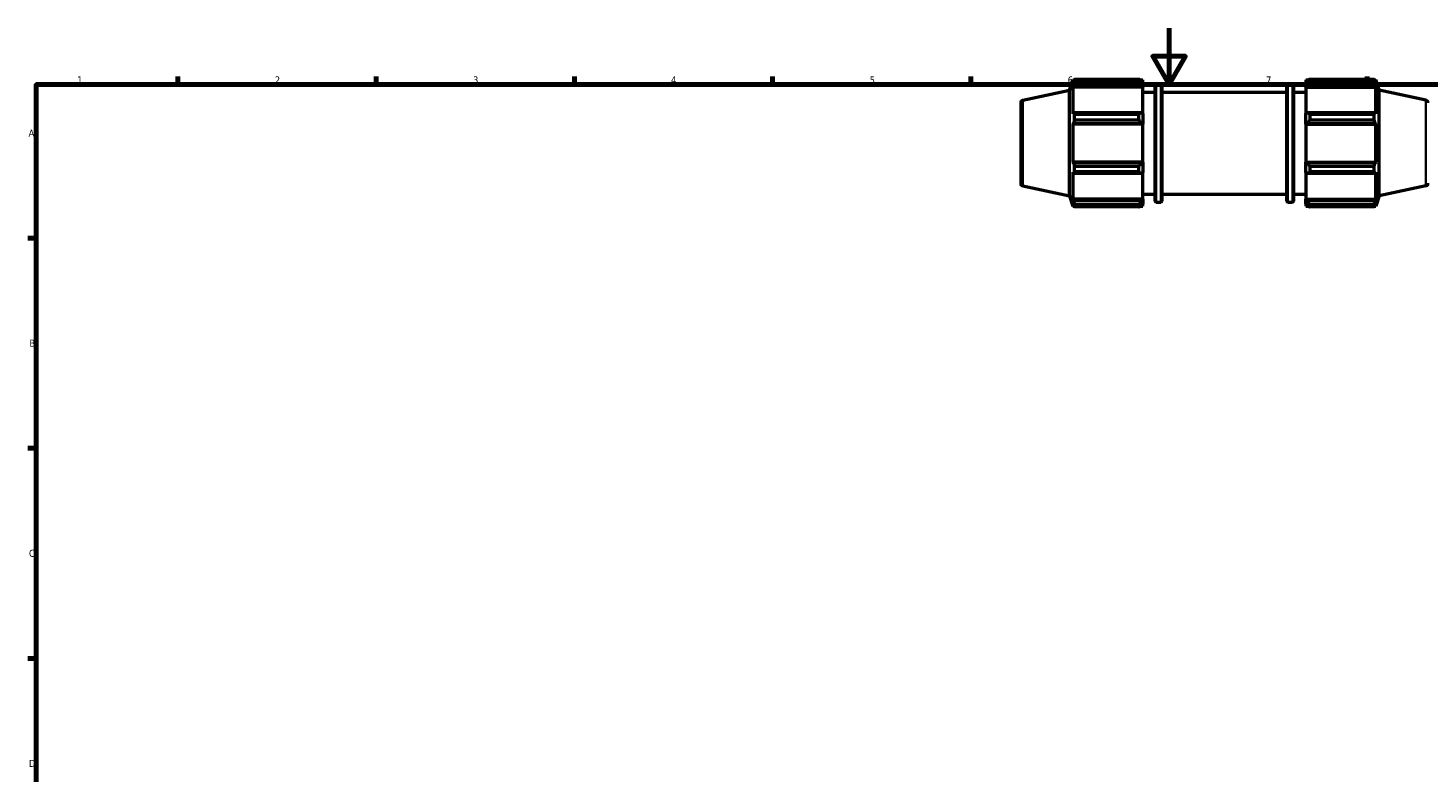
# Model space of a CAD drawing. Header units: millimetres. Extents: x 0 to 931, y 0 to 945.
# Tile 2 of 5: x 17 to 512, y 331 to 594. Entities that reach past the tile are written whole.
import ezdxf

# ---------------------------------------------------------------- set-up
doc = ezdxf.new("R2010")
doc.units = ezdxf.units.MM
for name, color, linetype, lineweight in [('Border (ISO)', 7, 'Continuous', 70), ('Visible (ISO)', 7, 'Continuous', 50), ('Visible Narrow (ISO)', 7, 'Continuous', 35)]:
    doc.layers.add(name, color=color, linetype=linetype, lineweight=lineweight)
doc.styles.add('Note Text (ISO)', font='tahoma.ttf')

# ---------------------------------------------------------------- blocks, each defined once
blk = doc.blocks.new('Borders Default Border')
at = {"layer": 'Border (ISO)'}
for p, q in [((70.08, 574), (70.08, 576.9)), ((140.17, 574), (140.17, 576.9)), ((210.25, 574), (210.25, 576.9)), ((280.33, 574), (280.33, 576.9)), ((350.42, 574), (350.42, 576.9)), ((490.58, 574), (490.58, 576.9)), ((20, 519.75), (17.1, 519.75)), ((20, 445.5), (17.1, 445.5)), ((20, 371.25), (17.1, 371.25))]:
    blk.add_line(p, q, dxfattribs=at)
at = {"layer": 'Border (ISO)', "flags": 128}
for points in [[(420.5, 594), (420.5, 574), (414.73, 584), (426.27, 584), (420.5, 574)], [(20, 20), (20, 574), (821, 574), (821, 20), (20, 20)]]:
    blk.add_lwpolyline(points, dxfattribs=at)
at = {"layer": 'Border (ISO)', "color": 232, "true_color": 0xca0064, "char_height": 2.5, "attachment_point": 7, "style": 'Note Text (ISO)'}
for s, insert in [('1', (34.48, 574.4)), ('2', (104.37, 574.4)), ('3', (174.43, 574.35)), ('4', (244.42, 574.4)), ('5', (314.64, 574.35)), ('6', (384.66, 574.35)), ('7', (454.77, 574.4)), ('A', (17.29, 555.62)), ('B', (17.59, 481.37)), ('C', (17.43, 407.08)), ('D', (17.43, 332.88))]:
    blk.add_mtext(s, dxfattribs=dict(at, insert=insert))

msp = doc.modelspace()

# ---------------------------------------------------------------- linework, layer by layer
at = {"layer": 'Visible (ISO)'}
for p, q in [((385.311, 572.014), (386.496, 575.661)), ((386.496, 575.661), (386.496, 574.628)), ((386.496, 575.661), (386.906, 575.661)), ((386.73, 575.314), (386.496, 574.628)), ((387.042, 575.055), (387.042, 575.923)), ((387.042, 575.923), (409.791, 575.923)), ((409.791, 575.055), (387.042, 575.055)), ((409.791, 575.055), (409.791, 575.923)), ((410.21, 575.661), (411.231, 575.661)), ((411.231, 574.856), (410.751, 575.314)), ((411.231, 574.856), (411.231, 575.661)), ((411.231, 574.856), (411.231, 573.352)), ((415.951, 574.221), (417.551, 574.221)), ((462.511, 574.221), (464.111, 574.221)), ((468.831, 575.661), (468.831, 574.856)), ((468.831, 575.661), (469.853, 575.661)), ((469.311, 575.314), (468.831, 574.856)), ((468.831, 573.352), (468.831, 574.856)), ((470.271, 575.923), (470.271, 575.055)), ((470.271, 575.923), (493.02, 575.923)), ((493.02, 575.055), (470.271, 575.055)), ((493.02, 575.055), (493.02, 575.923)), ((493.156, 575.661), (493.566, 575.661)), ((493.566, 574.628), (493.332, 575.314)), ((493.566, 574.628), (493.566, 575.661)), ((494.751, 572.014), (493.566, 575.661)), ((368.823, 568.509), (385.311, 572.014)), ((385.311, 534.668), (385.311, 572.014)), ((386.496, 573.139), (386.73, 573.777)), ((411.231, 573.139), (386.496, 573.139)), ((386.496, 573.139), (386.496, 563.647)), ((386.73, 573.777), (410.751, 573.777)), ((410.751, 573.777), (411.231, 573.352)), ((411.231, 573.352), (411.231, 573.139)), ((411.231, 563.758), (411.231, 573.139)), ((411.231, 571.341), (415.551, 571.341)), ((415.551, 532.861), (415.551, 573.821)), ((417.951, 573.821), (417.951, 532.861)), ((417.951, 571.341), (462.111, 571.341)), ((462.111, 532.861), (462.111, 573.821)), ((464.511, 573.821), (464.511, 532.861)), ((464.511, 571.341), (468.831, 571.341)), ((468.831, 573.352), (469.311, 573.777)), ((468.831, 573.139), (468.831, 573.352)), ((468.831, 573.139), (468.831, 563.758)), ((468.831, 573.139), (493.566, 573.139)), ((469.311, 573.777), (493.332, 573.777)), ((493.332, 573.777), (493.566, 573.139)), ((493.566, 563.647), (493.566, 573.139)), ((494.751, 534.668), (494.751, 572.014)), ((511.239, 568.509), (494.751, 572.014)), ((368.031, 567.531), (368.031, 539.15)), ((386.73, 563.979), (386.496, 563.647)), ((386.496, 560.052), (386.73, 560.269)), ((411.231, 560.052), (386.496, 560.052)), ((386.496, 560.052), (386.496, 546.629)), ((410.751, 563.979), (386.73, 563.979)), ((386.73, 560.269), (410.751, 560.269)), ((387.042, 561.467), (387.042, 563.562)), ((387.042, 563.562), (409.791, 563.562)), ((409.791, 561.467), (387.042, 561.467)), ((409.791, 561.467), (409.791, 563.562)), ((411.231, 563.758), (410.751, 563.979)), ((410.751, 560.269), (411.231, 560.125)), ((411.231, 563.758), (411.231, 560.125)), ((411.231, 560.125), (411.231, 560.052)), ((411.231, 546.629), (411.231, 560.052)), ((469.311, 563.979), (468.831, 563.758)), ((468.831, 560.125), (468.831, 563.758)), ((468.831, 560.125), (469.311, 560.269)), ((468.831, 560.052), (468.831, 560.125)), ((468.831, 560.052), (468.831, 546.629)), ((468.831, 560.052), (493.566, 560.052)), ((493.332, 563.979), (469.311, 563.979)), ((469.311, 560.269), (493.332, 560.269)), ((470.271, 563.562), (470.271, 561.467)), ((470.271, 563.562), (493.02, 563.562)), ((493.02, 561.467), (470.271, 561.467)), ((493.02, 561.467), (493.02, 563.562)), ((493.566, 563.647), (493.332, 563.979)), ((493.332, 560.269), (493.566, 560.052)), ((493.566, 546.629), (493.566, 560.052)), ((386.73, 546.412), (386.496, 546.629)), ((411.231, 546.629), (386.496, 546.629)), ((410.751, 546.412), (386.73, 546.412)), ((387.042, 543.119), (387.042, 545.214)), ((387.042, 545.214), (409.791, 545.214)), ((409.791, 543.119), (409.791, 545.214)), ((411.231, 546.557), (410.751, 546.412)), ((411.231, 546.629), (411.231, 546.557)), ((411.231, 546.557), (411.231, 542.924)), ((468.831, 546.557), (468.831, 546.629)), ((468.831, 546.629), (493.566, 546.629)), ((468.831, 542.924), (468.831, 546.557)), ((469.311, 546.412), (468.831, 546.557)), ((493.332, 546.412), (469.311, 546.412)), ((470.271, 545.214), (470.271, 543.119)), ((470.271, 545.214), (493.02, 545.214)), ((493.02, 543.119), (493.02, 545.214)), ((493.566, 546.629), (493.332, 546.412)), ((386.496, 543.034), (386.73, 542.702)), ((386.496, 543.034), (386.496, 533.543)), ((386.73, 542.702), (410.751, 542.702)), ((409.791, 543.119), (387.042, 543.119)), ((410.751, 542.702), (411.231, 542.924)), ((411.231, 533.543), (411.231, 542.924)), ((468.831, 542.924), (469.311, 542.702)), ((468.831, 542.924), (468.831, 533.543)), ((469.311, 542.702), (493.332, 542.702)), ((493.02, 543.119), (470.271, 543.119)), ((493.332, 542.702), (493.566, 543.034)), ((493.566, 533.543), (493.566, 543.034)), ((368.823, 538.172), (385.311, 534.668)), ((385.311, 534.668), (386.496, 531.021)), ((411.231, 535.341), (415.551, 535.341)), ((417.951, 535.341), (462.111, 535.341)), ((464.511, 535.341), (468.831, 535.341)), ((494.751, 534.668), (493.566, 531.021)), ((511.239, 538.172), (494.751, 534.668)), ((386.73, 532.904), (386.496, 533.543)), ((411.231, 533.543), (386.496, 533.543)), ((386.496, 532.054), (386.73, 531.367)), ((386.496, 532.054), (386.496, 531.021)), ((386.496, 531.021), (386.906, 531.021)), ((410.751, 532.904), (386.73, 532.904)), ((387.042, 530.758), (387.042, 531.626)), ((387.042, 531.626), (409.791, 531.626)), ((409.791, 530.758), (387.042, 530.758)), ((409.791, 530.758), (409.791, 531.626)), ((410.21, 531.021), (411.231, 531.021)), ((411.231, 533.33), (410.751, 532.904)), ((410.751, 531.367), (411.231, 531.825)), ((411.231, 533.543), (411.231, 533.33)), ((411.231, 533.33), (411.231, 531.825)), ((411.231, 531.021), (411.231, 531.825)), ((415.951, 532.461), (417.551, 532.461)), ((462.511, 532.461), (464.111, 532.461)), ((468.831, 533.33), (468.831, 533.543)), ((468.831, 533.543), (493.566, 533.543)), ((468.831, 531.825), (468.831, 533.33)), ((469.311, 532.904), (468.831, 533.33)), ((468.831, 531.825), (469.311, 531.367)), ((468.831, 531.825), (468.831, 531.021)), ((468.831, 531.021), (469.853, 531.021)), ((493.332, 532.904), (469.311, 532.904)), ((470.271, 531.626), (470.271, 530.758)), ((470.271, 531.626), (493.02, 531.626)), ((493.02, 530.758), (470.271, 530.758)), ((493.02, 530.758), (493.02, 531.626)), ((493.156, 531.021), (493.566, 531.021)), ((493.566, 533.543), (493.332, 532.904)), ((493.332, 531.367), (493.566, 532.054)), ((493.566, 531.021), (493.566, 532.054))]:
    msp.add_line(p, q, dxfattribs=at)
for centre, radius, start, end in [((415.951, 573.821), 0.4, 90, 180), ((417.551, 573.821), 0.4, 0, 90), ((462.511, 573.821), 0.4, 90, 180), ((464.111, 573.821), 0.4, 0, 90), ((369.031, 567.531), 1, 102, 180), ((511.031, 567.531), 1, 0, 78), ((369.031, 539.15), 1, 180, 258), ((511.031, 539.15), 1, 282, 0), ((415.951, 532.861), 0.4, 180, 270), ((417.551, 532.861), 0.4, 270, 0), ((462.511, 532.861), 0.4, 180, 270), ((464.111, 532.861), 0.4, 270, 0)]:
    msp.add_arc(centre, radius, start, end, dxfattribs=at)
for points, weights in [([(386.73, 575.314), (386.88, 575.612), (387.042, 575.923)], [1.00505210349, 1.00293231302, 1]), ([(387.042, 575.055), (386.88, 574.403), (386.73, 573.777)], [1, 1.00293231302, 1.00505210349]), ([(410.751, 575.314), (410.29, 575.612), (409.791, 575.923)], [1.00634947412, 1.01215626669, 1.01716554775]), ([(409.791, 575.055), (410.29, 574.403), (410.751, 573.777)], [1.01716554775, 1.01215626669, 1.00634947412]), ([(470.271, 575.923), (469.772, 575.612), (469.311, 575.314)], [1.01716554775, 1.01215626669, 1.00634947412]), ([(469.311, 573.777), (469.772, 574.403), (470.271, 575.055)], [1.00634947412, 1.01215626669, 1.01716554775]), ([(493.02, 575.923), (493.183, 575.612), (493.332, 575.314)], [1, 1.00293231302, 1.00505210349]), ([(493.332, 573.777), (493.183, 574.403), (493.02, 575.055)], [1.00505210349, 1.00293231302, 1]), ([(386.73, 563.979), (386.88, 563.775), (387.042, 563.562)], [1.00505210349, 1.00293231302, 1]), ([(387.042, 561.467), (386.88, 560.856), (386.73, 560.269)], [1, 1.00293231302, 1.00505210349]), ([(410.751, 563.979), (410.29, 563.775), (409.791, 563.562)], [1.00634947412, 1.01215626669, 1.01716554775]), ([(409.791, 561.467), (410.29, 560.856), (410.751, 560.269)], [1.01716554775, 1.01215626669, 1.00634947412]), ([(470.271, 563.562), (469.772, 563.775), (469.311, 563.979)], [1.01716554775, 1.01215626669, 1.00634947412]), ([(469.311, 560.269), (469.772, 560.856), (470.271, 561.467)], [1.00634947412, 1.01215626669, 1.01716554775]), ([(493.02, 563.562), (493.183, 563.775), (493.332, 563.979)], [1, 1.00293231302, 1.00505210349]), ([(493.332, 560.269), (493.183, 560.856), (493.02, 561.467)], [1.00505210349, 1.00293231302, 1]), ([(386.73, 546.412), (386.88, 545.825), (387.042, 545.214)], [1.00505210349, 1.00293231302, 1]), ([(410.751, 546.412), (410.29, 545.825), (409.791, 545.214)], [1.00634947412, 1.01215626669, 1.01716554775]), ([(470.271, 545.214), (469.772, 545.825), (469.311, 546.412)], [1.01716554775, 1.01215626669, 1.00634947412]), ([(493.02, 545.214), (493.183, 545.825), (493.332, 546.412)], [1, 1.00293231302, 1.00505210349]), ([(387.042, 543.119), (386.88, 542.906), (386.73, 542.702)], [1, 1.00293231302, 1.00505210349]), ([(409.791, 543.119), (410.29, 542.906), (410.751, 542.702)], [1.01716554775, 1.01215626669, 1.00634947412]), ([(469.311, 542.702), (469.772, 542.906), (470.271, 543.119)], [1.00634947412, 1.01215626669, 1.01716554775]), ([(493.332, 542.702), (493.183, 542.906), (493.02, 543.119)], [1.00505210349, 1.00293231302, 1]), ([(386.73, 532.904), (386.88, 532.278), (387.042, 531.626)], [1.00505210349, 1.00293231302, 1]), ([(387.042, 530.758), (386.88, 531.069), (386.73, 531.367)], [1, 1.00293231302, 1.00505210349]), ([(410.751, 532.904), (410.29, 532.278), (409.791, 531.626)], [1.00634947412, 1.01215626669, 1.01716554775]), ([(409.791, 530.758), (410.29, 531.069), (410.751, 531.367)], [1.01716554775, 1.01215626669, 1.00634947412]), ([(470.271, 531.626), (469.772, 532.278), (469.311, 532.904)], [1.01716554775, 1.01215626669, 1.00634947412]), ([(469.311, 531.367), (469.772, 531.069), (470.271, 530.758)], [1.00634947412, 1.01215626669, 1.01716554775]), ([(493.02, 531.626), (493.183, 532.278), (493.332, 532.904)], [1, 1.00293231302, 1.00505210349]), ([(493.332, 531.367), (493.183, 531.069), (493.02, 530.758)], [1.00505210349, 1.00293231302, 1])]:
    msp.add_rational_spline(points, weights, degree=2, dxfattribs=at)
at = {"layer": 'Visible Narrow (ISO)'}
for p, q in [((415.951, 573.964), (415.951, 532.718)), ((417.551, 532.718), (417.551, 573.964)), ((462.511, 573.964), (462.511, 532.718)), ((464.111, 532.718), (464.111, 573.964)), ((368.823, 538.359), (368.823, 568.322)), ((511.239, 538.359), (511.239, 568.322))]:
    msp.add_line(p, q, dxfattribs=at)

# ---------------------------------------------------------------- block references
msp.add_blockref('Borders Default Border', (0, 0))

doc.saveas('drawing.dxf')
